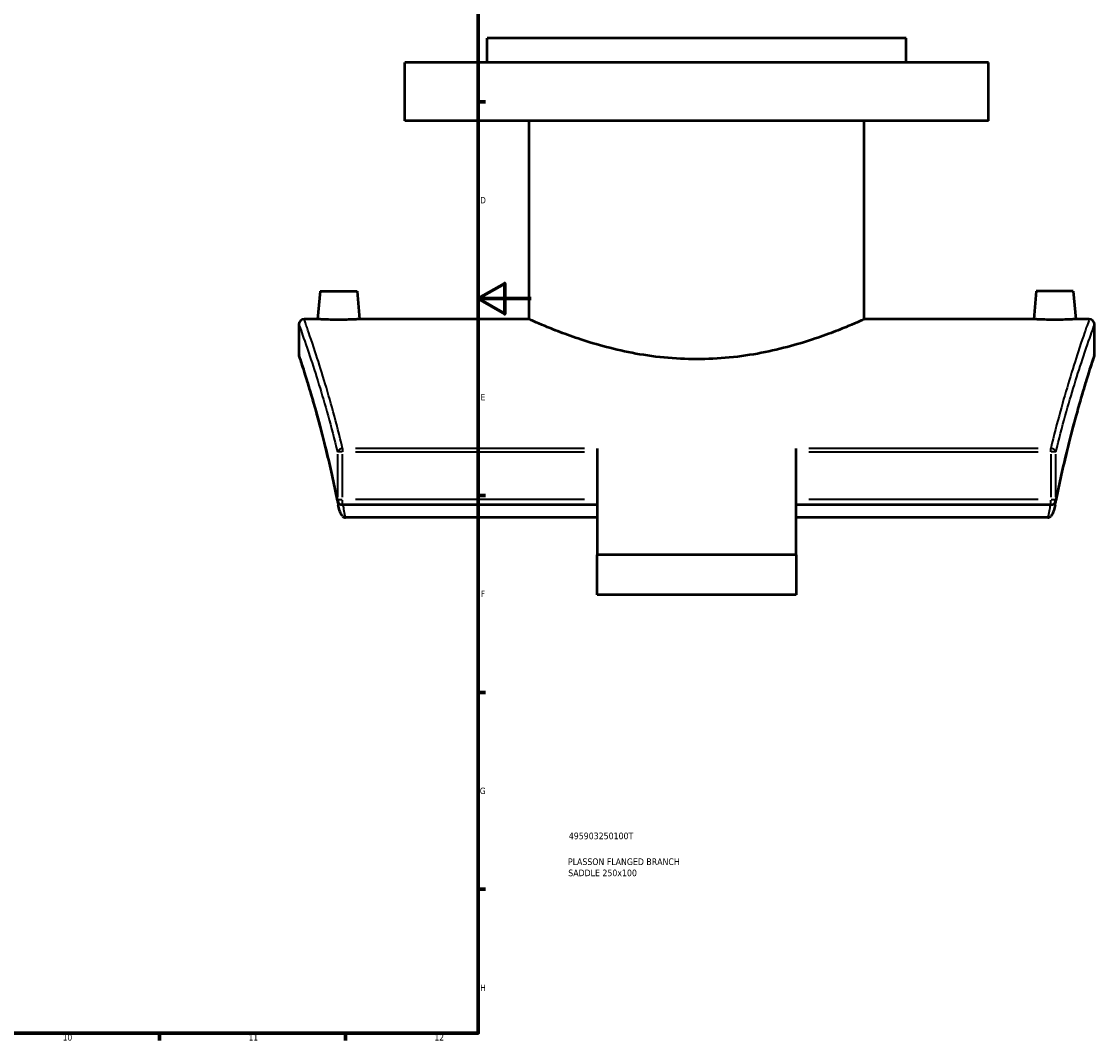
# Model space of a CAD drawing. Header units: millimetres. Extents: x -519 to 1053, y -190 to 828.
# Tile 6 of 9: x 649 to 1053, y 17 to 402. Entities that reach past the tile are written whole.
import ezdxf

# ---------------------------------------------------------------- set-up
doc = ezdxf.new("R2010")
doc.units = ezdxf.units.MM
for name, color, linetype, lineweight in [('Border (ANSI)', 7, 'Continuous', 70), ('Title (ISO)', 7, 'Continuous', 50), ('Visible (ANSI)', 7, 'Continuous', 50), ('Visible Narrow (ANSI)', 7, 'Continuous', 35)]:
    doc.layers.add(name, color=color, linetype=linetype, lineweight=lineweight)
doc.styles.add('Note Text (ANSI)', font='tahoma.ttf')
doc.styles.add('Note Text (ISO)', font='tahoma.ttf')

# ---------------------------------------------------------------- blocks, each defined once
blk = doc.blocks.new('Borders Default Border')
at = {"layer": 'Border (ANSI)'}
for p, q in [((821, 371.25), (823.8, 371.25)), ((821, 222.75), (823.8, 222.75)), ((821, 148.5), (823.8, 148.5)), ((821, 74.25), (823.8, 74.25)), ((700.83, 20), (700.83, 17.2)), ((770.92, 20), (770.92, 17.2))]:
    blk.add_line(p, q, dxfattribs=at)
at = {"layer": 'Border (ANSI)', "flags": 128}
for points in [[(20, 20), (20, 574), (821, 574), (821, 20), (20, 20)], [(841, 297), (821, 297), (831, 302.77), (831, 291.23), (821, 297)]]:
    blk.add_lwpolyline(points, dxfattribs=at)
at = {"layer": 'Border (ANSI)', "color": 5, "true_color": 0x0000ff, "char_height": 2.4, "attachment_point": 7, "style": 'Note Text (ANSI)'}
for s, insert in [('D', (821.72, 332.93)), ('E', (821.91, 258.68)), ('F', (821.98, 184.43)), ('G', (821.6, 110.13)), ('H', (821.73, 35.93)), ('10', (664.35, 17.15)), ('11', (734.43, 17.2)), ('12', (804.52, 17.2))]:
    blk.add_mtext(s, dxfattribs=dict(at, insert=insert))
blk = doc.blocks.new('Title Blocks ISO')
at = {"layer": 'Title (ISO)', "color": 232, "true_color": 0xca0064, "style": 'Note Text (ISO)'}
for tag, p in [('PART_NUMBER_001', (34.16, 73.13)), ('DESCRIPTION_001', (33.84, 63.4)), ('DESCRIPTION_002', (33.96, 59.18))]:
    blk.add_attdef(tag, p, '', height=2.5, dxfattribs=at)

msp = doc.modelspace()

# ---------------------------------------------------------------- linework, layer by layer
at = {"layer": 'Visible (ANSI)'}
for p, q in [((982.38, 395.25), (824.38, 395.25)), ((824.38, 386.05), (824.38, 395.25)), ((982.38, 386.05), (982.38, 395.25)), ((1013.38, 386.05), (793.38, 386.05)), ((793.38, 364.05), (793.38, 386.05)), ((1013.38, 364.05), (1013.38, 386.05)), ((1013.38, 364.05), (793.38, 364.05)), ((840.18, 289.25), (840.18, 364.05)), ((966.58, 289.25), (966.58, 364.05)), ((761.38, 299.85), (760.45, 289.25)), ((761.38, 299.85), (775.38, 299.85)), ((775.38, 299.85), (776.3, 289.25)), ((1031.38, 299.85), (1030.45, 289.25)), ((1045.38, 299.85), (1031.38, 299.85)), ((1045.38, 299.85), (1046.3, 289.25)), ((753.38, 287.25), (753.38, 276.25)), ((760.45, 289.25), (755.38, 289.25)), ((840.18, 289.25), (776.3, 289.25)), ((1030.45, 289.25), (966.58, 289.25)), ((1051.38, 289.25), (1046.3, 289.25)), ((1053.38, 276.25), (1053.38, 287.25)), ((865.88, 240.51), (865.88, 200.33)), ((940.88, 200.33), (940.88, 240.51)), ((865.88, 219.2), (769.89, 219.2)), ((1036.87, 219.2), (940.88, 219.2)), ((865.88, 214.45), (770.95, 214.45)), ((1035.8, 214.45), (940.88, 214.45)), ((940.88, 200.33), (865.88, 200.33)), ((865.88, 185.33), (865.88, 200.33)), ((940.88, 200.33), (940.88, 185.33)), ((940.88, 185.33), (865.88, 185.33))]:
    msp.add_line(p, q, dxfattribs=at)
for centre, start, end in [((755.38, 287.25), 90, 180), ((1051.38, 287.25), 0, 90), ((755.38, 276.25), 180, 198.2721), ((1051.38, 276.25), 341.7279, 0), ((769.89, 221.2), 191.0012, 270), ((1036.87, 221.2), 270, 348.9988)]:
    msp.add_arc(centre, 2, start, end, dxfattribs=at)
for points, knots in [([(768.38, 289.02), (767.38, 289.02), (766.32, 289.04), (764.36, 289.08), (763.47, 289.11), (762.06, 289.17), (761.45, 289.2), (760.65, 289.24), (760.45, 289.25), (760.45, 289.25)], [0, 0, 0, 0, 0.29914, 0.29914, 0.59828, 0.59828, 0.89725, 0.89725, 1.19622, 1.19622, 1.19622, 1.19622]), ([(776.3, 289.25), (776.3, 289.25), (776.11, 289.24), (775.3, 289.2), (774.69, 289.17), (773.28, 289.11), (772.39, 289.08), (770.44, 289.04), (769.37, 289.02), (768.38, 289.02)], [3.588659, 3.588659, 3.588659, 3.588659, 3.887629, 3.887629, 4.186599, 4.186599, 4.485739, 4.485739, 4.784879, 4.784879, 4.784879, 4.784879]), ([(903.38, 274.17), (899.34, 274.17), (895.19, 274.37), (886.98, 275.18), (882.91, 275.78), (875.15, 277.27), (871.44, 278.15), (864.6, 280.01), (861.46, 280.99), (855.92, 282.86), (853.31, 283.82), (848.69, 285.6), (846.68, 286.43), (843.43, 287.8), (842.2, 288.35), (840.57, 289.07), (840.18, 289.25), (840.18, 289.25)], [0, 0, 0, 0, 1.210675, 1.210675, 2.42135, 2.42135, 3.632024, 3.632024, 4.842699, 4.842699, 6.051291, 6.051291, 7.259884, 7.259884, 8.468476, 8.468476, 9.677068, 9.677068, 9.677068, 9.677068]), ([(966.58, 289.25), (966.58, 289.25), (966.18, 289.07), (964.56, 288.35), (963.32, 287.8), (960.08, 286.43), (958.07, 285.6), (953.45, 283.82), (950.84, 282.86), (945.29, 280.99), (942.15, 280.01), (935.31, 278.15), (931.6, 277.27), (923.84, 275.78), (919.78, 275.18), (911.56, 274.37), (907.41, 274.17), (903.38, 274.17)], [29.031204, 29.031204, 29.031204, 29.031204, 30.239797, 30.239797, 31.448389, 31.448389, 32.656981, 32.656981, 33.865573, 33.865573, 35.076248, 35.076248, 36.286923, 36.286923, 37.497598, 37.497598, 38.708273, 38.708273, 38.708273, 38.708273]), ([(1038.38, 289.02), (1037.38, 289.02), (1036.32, 289.04), (1034.36, 289.08), (1033.47, 289.11), (1032.06, 289.17), (1031.45, 289.2), (1030.65, 289.24), (1030.45, 289.25), (1030.45, 289.25)], [2.39244, 2.39244, 2.39244, 2.39244, 2.69158, 2.69158, 2.990719, 2.990719, 3.289689, 3.289689, 3.588659, 3.588659, 3.588659, 3.588659]), ([(1046.3, 289.25), (1046.3, 289.25), (1046.11, 289.24), (1045.3, 289.2), (1044.69, 289.17), (1043.28, 289.11), (1042.39, 289.08), (1040.44, 289.04), (1039.37, 289.02), (1038.38, 289.02)], [5.981099, 5.981099, 5.981099, 5.981099, 6.280069, 6.280069, 6.579039, 6.579039, 6.878179, 6.878179, 7.177319, 7.177319, 7.177319, 7.177319]), ([(767.92, 220.82), (767.27, 224.17), (766.6, 227.4), (765.24, 233.62), (764.54, 236.59), (763.17, 242.28), (762.48, 244.98), (761.14, 250.08), (760.49, 252.48), (759.23, 256.96), (758.63, 259.04), (757.51, 262.85), (756.98, 264.59), (756.02, 267.69), (755.59, 269.07), (754.84, 271.43), (754.52, 272.42), (754, 274.02), (753.81, 274.62), (753.54, 275.42), (753.48, 275.62), (753.48, 275.62)], [4.217884, 4.217884, 4.217884, 4.217884, 5.45798, 5.45798, 6.698075, 6.698075, 7.938171, 7.938171, 9.178267, 9.178267, 10.418362, 10.418362, 11.658458, 11.658458, 12.898554, 12.898554, 14.138649, 14.138649, 15.378745, 15.378745, 16.618841, 16.618841, 16.618841, 16.618841]), ([(1053.28, 275.62), (1053.28, 275.62), (1053.21, 275.42), (1052.95, 274.62), (1052.75, 274.02), (1052.23, 272.42), (1051.91, 271.43), (1051.16, 269.07), (1050.73, 267.69), (1049.77, 264.59), (1049.25, 262.85), (1048.12, 259.04), (1047.52, 256.96), (1046.26, 252.48), (1045.61, 250.08), (1044.27, 244.98), (1043.58, 242.28), (1042.21, 236.59), (1041.52, 233.62), (1040.15, 227.4), (1039.48, 224.17), (1038.83, 220.82)], [14.637601, 14.637601, 14.637601, 14.637601, 15.877697, 15.877697, 17.117793, 17.117793, 18.357888, 18.357888, 19.597984, 19.597984, 20.83808, 20.83808, 22.078175, 22.078175, 23.318271, 23.318271, 24.558367, 24.558367, 25.798463, 25.798463, 27.038558, 27.038558, 27.038558, 27.038558]), ([(769.89, 214.95), (769.73, 215.1), (769.59, 215.29), (769.21, 215.9), (768.97, 216.46), (768.55, 217.74), (768.38, 218.42), (768.25, 219.13)], [-0.8443628, -0.8443628, -0.8443628, -0.8443628, -0.7265297, -0.7265297, -0.4601678, -0.4601678, -0.2203631, -0.2203631, -0.2203631, -0.2203631]), ([(1038.51, 219.13), (1038.37, 218.42), (1038.2, 217.74), (1037.79, 216.46), (1037.54, 215.9), (1037.17, 215.29), (1037.03, 215.1), (1036.87, 214.95)], [-0.3483133, -0.3483133, -0.3483133, -0.3483133, -0.2144556, -0.2144556, -0.0657738, -0.0657738, 0, 0, 0, 0]), ([(769.89, 214.95), (770.03, 214.82), (770.18, 214.7), (770.45, 214.56), (770.55, 214.52), (770.75, 214.46), (770.85, 214.45), (770.95, 214.45)], [0.4681152, 0.4681152, 0.4681152, 0.4681152, 0.5412023, 0.5412023, 0.5827827, 0.5827827, 0.6213898, 0.6213898, 0.6213898, 0.6213898]), ([(1035.8, 214.45), (1035.94, 214.45), (1036.09, 214.48), (1036.41, 214.6), (1036.58, 214.71), (1036.78, 214.87), (1036.82, 214.91), (1036.87, 214.95)], [0, 0, 0, 0, 0.0435738, 0.0435738, 0.1036944, 0.1036944, 0.1202753, 0.1202753, 0.1202753, 0.1202753])]:
    msp.add_open_spline(points, degree=3, knots=knots, dxfattribs=at)
for points in [[(767.92, 220.82), (768.03, 220.26), (768.14, 219.7), (768.25, 219.13)], [(1038.51, 219.13), (1038.61, 219.7), (1038.72, 220.26), (1038.83, 220.82)]]:
    msp.add_open_spline(points, degree=3, dxfattribs=at)
at = {"layer": 'Visible Narrow (ANSI)'}
for p, q in [((769.76, 239.21), (768, 239.21)), ((769.89, 240.46), (769.89, 239.28)), ((861.08, 240.51), (774.69, 240.51)), ((774.69, 239.21), (861.08, 239.21)), ((1032.07, 240.51), (945.68, 240.51)), ((945.68, 239.21), (1032.07, 239.21)), ((1036.87, 239.28), (1036.87, 240.46)), ((1038.75, 239.21), (1037, 239.21)), ((767.96, 238.31), (767.96, 222.1)), ((769.89, 222.1), (769.89, 238.31)), ((1036.87, 238.31), (1036.87, 222.1)), ((1038.79, 222.1), (1038.79, 238.31)), ((768, 221.2), (769.76, 221.2)), ((769.89, 219.21), (769.89, 221.05)), ((861.08, 221.2), (774.69, 221.2)), ((1032.07, 221.2), (945.68, 221.2)), ((1036.87, 219.21), (1036.87, 221.05)), ((1037, 221.2), (1038.75, 221.2))]:
    msp.add_line(p, q, dxfattribs=at)
for centre, major_axis, ratio, start_param, end_param in [((769.89, 239.21), (-1.94, -0.47), 0.64107, 4.625974, 5.852658), ((1036.87, 239.21), (1.94, -0.47), 0.64107, 0.430528, 1.657212), ((769.89, 221.2), (-1.96, -0.38), 0.559435, 5.965465, 6.266463), ((1036.87, 221.2), (1.96, -0.38), 0.559435, 0.016722, 0.317721)]:
    msp.add_ellipse(centre, major_axis=major_axis, ratio=ratio, start_param=start_param, end_param=end_param, dxfattribs=at)
for points, knots in [([(753.38, 287.25), (753.38, 287.25), (753.66, 286.47), (754.92, 282.93), (756.08, 279.63), (758.58, 272.13), (759.73, 268.57), (763.14, 257.46), (765.59, 248.92), (767.96, 239.21)], [15.866858, 15.866858, 15.866858, 15.866858, 18.397027, 18.397027, 21.705876, 21.705876, 23.945612, 23.945612, 27.85249, 27.85249, 27.85249, 27.85249]), ([(769.89, 240.51), (767.53, 250.36), (765.09, 259.02), (761.7, 270.3), (760.55, 273.91), (758.07, 281.52), (756.91, 284.87), (755.66, 288.46), (755.38, 289.25), (755.38, 289.25)], [-27.85249, -27.85249, -27.85249, -27.85249, -23.945612, -23.945612, -21.705876, -21.705876, -18.397027, -18.397027, -15.866858, -15.866858, -15.866858, -15.866858]), ([(1051.38, 289.25), (1051.38, 289.25), (1051.38, 289.25), (1051.38, 289.25), (1051.38, 289.25), (1051.1, 288.46), (1049.84, 284.87), (1048.69, 281.52), (1046.2, 273.91), (1045.06, 270.29), (1041.66, 259.02), (1039.23, 250.36), (1036.87, 240.51)], [-16.829756, -16.829756, -16.829756, -16.829756, -16.829693, -16.829693, -16.829693, -14.299453, -14.299453, -10.990602, -10.990602, -8.750625, -8.750625, -4.844124, -4.844124, -4.844124, -4.844124]), ([(1038.79, 239.21), (1041.16, 248.92), (1043.61, 257.45), (1047.02, 268.56), (1048.18, 272.13), (1050.67, 279.63), (1051.84, 282.93), (1053.09, 286.47), (1053.38, 287.25), (1053.38, 287.25), (1053.38, 287.25), (1053.38, 287.25), (1053.38, 287.25)], [4.844124, 4.844124, 4.844124, 4.844124, 8.750625, 8.750625, 10.990602, 10.990602, 14.299453, 14.299453, 16.829693, 16.829693, 16.829693, 16.829756, 16.829756, 16.829756, 16.829756]), ([(767.96, 221.2), (767.41, 224.01), (766.85, 226.73), (764.17, 239.12), (761.95, 247.67), (758.95, 258.38), (757.98, 261.65), (755.78, 268.88), (754.73, 272.14), (753.62, 275.52), (753.38, 276.25), (753.38, 276.25)], [4.217884, 4.217884, 4.217884, 4.217884, 5.251359, 5.251359, 9.073592, 9.073592, 11.083926, 11.083926, 14.269894, 14.269894, 16.618841, 16.618841, 16.618841, 16.618841]), ([(1053.38, 276.25), (1053.38, 276.25), (1053.13, 275.52), (1052.03, 272.14), (1050.97, 268.88), (1048.77, 261.65), (1047.81, 258.38), (1044.8, 247.67), (1042.58, 239.11), (1039.9, 226.73), (1039.34, 224.01), (1038.79, 221.2)], [14.637601, 14.637601, 14.637601, 14.637601, 16.986604, 16.986604, 20.172574, 20.172574, 22.183094, 22.183094, 26.0055, 26.0055, 27.038558, 27.038558, 27.038558, 27.038558])]:
    msp.add_open_spline(points, degree=3, knots=knots, dxfattribs=at)
for points in [[(770.95, 214.45), (770.66, 216.06), (770.36, 217.64), (770.06, 219.2)], [(1036.7, 219.2), (1036.39, 217.64), (1036.09, 216.06), (1035.8, 214.45)]]:
    msp.add_open_spline(points, degree=3, dxfattribs=at)

# ---------------------------------------------------------------- block references
msp.add_blockref('Borders Default Border', (0, 0))
msp.add_blockref('Title Blocks ISO', (821, 20)).add_auto_attribs({'PART_NUMBER_001': '495903250100T', 'DESCRIPTION_001': 'PLASSON FLANGED BRANCH', 'DESCRIPTION_002': 'SADDLE 250x100'})

doc.saveas('drawing.dxf')
